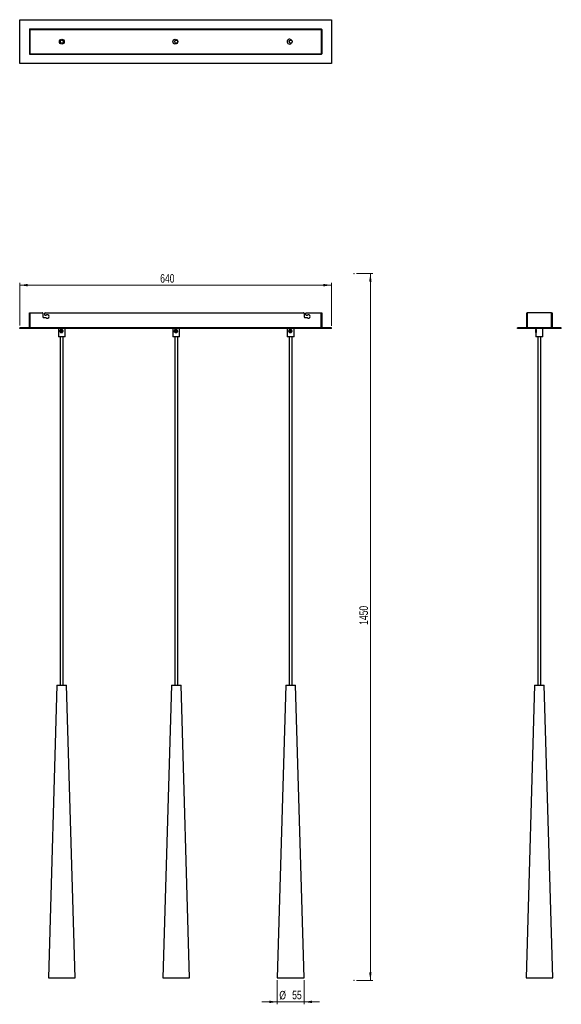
# Model space of a CAD drawing. Header units: millimetres. Extents: x 642 to 865, y 230 to 634.
import ezdxf

# ---------------------------------------------------------------- set-up
doc = ezdxf.new("R2010")
doc.units = ezdxf.units.MM
doc.header["$PDSIZE"] = -1
doc.styles.add('SLDTEXTSTYLE0', font='TXT', dxfattribs={"width": 0.75})
doc.dimstyles.new('SLDDIMSTYLE0', dxfattribs={"dimtxt": 3.5, "dimasz": 3.302, "dimexe": 0, "dimexo": 0.0625, "dimgap": 0.875, "dimtad": 1, "dimdec": 0, "dimlfac": 5, "dimrnd": 1e-09, "dimzin": 12, "dimdsep": 46, "dimtxsty": 'SLDTEXTSTYLE0', "dimsah": 1, "dimcen": 0.09, "dimadec": 0, "dimazin": 3, "dimtfac": 1, "dimtofl": 0, "dimtmove": 0, "dimatfit": 3, "dimfxl": 0, "dimfrac": 2, "dimtolj": 1, "dimtzin": 12, "dimarcsym": 0})
doc.dimstyles.new('SLDDIMSTYLE1', dxfattribs={"dimtxt": 3.5, "dimasz": 3.302, "dimexe": 0, "dimexo": 0.0625, "dimgap": 0.875, "dimtad": 1, "dimdec": 0, "dimlfac": 5, "dimrnd": 1e-09, "dimzin": 12, "dimdsep": 46, "dimtxsty": 'SLDTEXTSTYLE0', "dimsah": 1, "dimcen": 0.09, "dimadec": 0, "dimazin": 3, "dimtfac": 1, "dimtdec": 0, "dimtofl": 0, "dimtmove": 0, "dimatfit": 3, "dimfxl": 0, "dimfrac": 2, "dimtolj": 1, "dimtzin": 12, "dimarcsym": 0})
doc.dimstyles.new('SLDDIMSTYLE2', dxfattribs={"dimtxt": 3.5, "dimasz": 3.302, "dimexe": 0, "dimexo": 0.0625, "dimgap": 0.875, "dimtad": 1, "dimdec": 0, "dimlfac": 5, "dimrnd": 1e-09, "dimzin": 12, "dimdsep": 46, "dimtxsty": 'SLDTEXTSTYLE0', "dimsah": 1, "dimcen": 0.09, "dimadec": 0, "dimazin": 3, "dimtfac": 1, "dimtdec": 0, "dimtmove": 0, "dimatfit": 0, "dimfxl": 0, "dimfrac": 2, "dimtolj": 1, "dimtzin": 12, "dimarcsym": 0})

# ---------------------------------------------------------------- blocks, each defined once
blk = doc.blocks.new('_D')
at = {"color": 7, "linetype": 'Continuous', "lineweight": 0}
for p, q in [((780.58, 529.65), (787.31, 529.65)), ((786.31, 529.65), (786.31, 239.65)), ((780.58, 239.65), (787.31, 239.65))]:
    blk.add_line(p, q, dxfattribs=at)
at = {"color": 7, "linetype": 'Continuous', "lineweight": 18}
for points in [[(786.31, 529.65), (785.8, 526.35), (786.81, 526.35)], [(786.31, 239.65), (786.81, 242.96), (785.8, 242.96)]]:
    blk.add_solid(points, dxfattribs=at)
at = {"color": 7, "linetype": 'Continuous', "lineweight": 18, "insert": (781.79, 385.52), "char_height": 3.5, "attachment_point": 1, "rotation": 90, "style": 'SLDTEXTSTYLE0'}
blk.add_mtext('1450', dxfattribs=at)
blk = doc.blocks.new('_D_1')
at = {"color": 7, "linetype": 'Continuous', "lineweight": 0}
for p, q in [((642.31, 508.35), (642.31, 525.91)), ((770.31, 508.15), (770.31, 525.91)), ((770.31, 524.91), (642.31, 524.91))]:
    blk.add_line(p, q, dxfattribs=at)
at = {"color": 7, "linetype": 'Continuous', "lineweight": 18}
for points in [[(642.31, 524.91), (645.61, 524.4), (645.61, 525.42)], [(770.31, 524.91), (767, 525.42), (767, 524.4)]]:
    blk.add_solid(points, dxfattribs=at)
at = {"color": 7, "linetype": 'Continuous', "lineweight": 18, "insert": (700.01, 529.42), "char_height": 3.5, "attachment_point": 1, "style": 'SLDTEXTSTYLE0'}
blk.add_mtext('640', dxfattribs=at)
blk = doc.blocks.new('_D_2')
at = {"color": 7, "linetype": 'Continuous', "lineweight": 0}
for p, q in [((748.09, 239.71), (748.09, 229.82)), ((759.09, 239.71), (759.09, 229.82)), ((748.09, 230.82), (741.74, 230.82)), ((759.09, 230.82), (748.09, 230.82)), ((759.09, 230.82), (765.44, 230.82))]:
    blk.add_line(p, q, dxfattribs=at)
at = {"color": 7, "linetype": 'Continuous', "lineweight": 18}
for points in [[(748.09, 230.82), (744.78, 231.33), (744.78, 230.31)], [(759.09, 230.82), (762.39, 230.31), (762.39, 231.33)]]:
    blk.add_solid(points, dxfattribs=at)
at = {"color": 7, "linetype": 'Continuous', "lineweight": 18, "char_height": 3.5, "attachment_point": 1, "style": 'SLDTEXTSTYLE0'}
for s, insert in [('%%c', (748.91, 235.33)), ('55', (754.19, 235.39))]:
    blk.add_mtext(s, dxfattribs=dict(at, insert=insert))

msp = doc.modelspace()

# ---------------------------------------------------------------- linework, layer by layer
at = {"color": 7, "linetype": 'Continuous', "lineweight": 25}
for p, q in [((642.31, 615.83), (642.31, 633.83)), ((642.31, 633.83), (770.31, 633.83)), ((770.31, 633.83), (770.31, 615.83)), ((646.31, 629.83), (646.31, 619.83)), ((646.51, 630.03), (651.65, 630.03)), ((646.51, 629.83), (651.65, 629.83)), ((646.51, 629.83), (646.51, 619.83)), ((651.65, 630.03), (651.65, 629.83)), ((651.65, 630.03), (651.81, 630.03)), ((651.65, 629.83), (651.81, 629.83)), ((651.81, 629.83), (651.81, 630.03)), ((651.81, 630.03), (652.01, 630.03)), ((651.81, 629.83), (652.01, 629.83)), ((652.01, 629.83), (652.01, 630.03)), ((652.01, 630.03), (652.59, 630.03)), ((652.01, 629.83), (652.59, 629.83)), ((652.59, 629.83), (652.59, 630.03)), ((652.59, 630.03), (652.75, 630.03)), ((652.59, 629.83), (652.75, 629.83)), ((652.75, 629.83), (652.75, 630.03)), ((652.75, 630.03), (758.9, 630.03)), ((652.75, 629.83), (758.9, 629.83)), ((758.9, 630.03), (758.9, 629.83)), ((758.9, 630.03), (759.06, 630.03)), ((758.9, 629.83), (759.06, 629.83)), ((759.06, 629.83), (759.06, 630.03)), ((759.06, 630.03), (759.26, 630.03)), ((759.06, 629.83), (759.26, 629.83)), ((759.26, 629.83), (759.26, 630.03)), ((759.26, 630.03), (759.84, 630.03)), ((759.26, 629.83), (759.84, 629.83)), ((759.84, 630.03), (760, 630.03)), ((759.84, 629.83), (759.84, 630.03)), ((759.84, 629.83), (760, 629.83)), ((760, 629.83), (760, 630.03)), ((760, 630.03), (766.11, 630.03)), ((760, 629.83), (766.11, 629.83)), ((766.11, 629.83), (766.11, 619.83)), ((766.31, 629.83), (766.31, 619.83)), ((646.51, 619.83), (651.65, 619.83)), ((646.51, 619.63), (651.65, 619.63)), ((651.65, 619.83), (651.65, 619.63)), ((651.65, 619.83), (651.81, 619.83)), ((651.65, 619.63), (651.81, 619.63)), ((651.81, 619.63), (651.81, 619.83)), ((651.81, 619.83), (652.01, 619.83)), ((651.81, 619.63), (652.01, 619.63)), ((652.01, 619.63), (652.01, 619.83)), ((652.01, 619.83), (652.59, 619.83)), ((652.01, 619.63), (652.59, 619.63)), ((652.59, 619.63), (652.59, 619.83)), ((652.59, 619.83), (652.75, 619.83)), ((652.59, 619.63), (652.75, 619.63)), ((652.75, 619.63), (652.75, 619.83)), ((652.75, 619.83), (758.9, 619.83)), ((652.75, 619.63), (758.9, 619.63)), ((758.9, 619.83), (758.9, 619.63)), ((758.9, 619.83), (759.06, 619.83)), ((758.9, 619.63), (759.06, 619.63)), ((759.06, 619.63), (759.06, 619.83)), ((759.06, 619.83), (759.26, 619.83)), ((759.06, 619.63), (759.26, 619.63)), ((759.26, 619.63), (759.26, 619.83)), ((759.26, 619.83), (759.84, 619.83)), ((759.26, 619.63), (759.84, 619.63)), ((759.84, 619.63), (759.84, 619.83)), ((759.84, 619.83), (760, 619.83)), ((759.84, 619.63), (760, 619.63)), ((760, 619.63), (760, 619.83)), ((760, 619.83), (766.11, 619.83)), ((760, 619.63), (766.11, 619.63)), ((770.31, 615.83), (642.31, 615.83)), ((646.31, 507.55), (646.31, 513.55)), ((646.31, 513.55), (646.51, 513.55)), ((646.51, 513.55), (646.51, 507.55)), ((646.51, 513.55), (651.65, 513.55)), ((651.81, 513.36), (651.81, 511.9)), ((652.59, 512.68), (652.59, 513.36)), ((652.75, 513.55), (758.9, 513.55)), ((759.06, 513.36), (759.06, 511.9)), ((759.84, 512.68), (759.84, 513.36)), ((760, 513.55), (766.11, 513.55)), ((766.11, 507.55), (766.11, 513.55)), ((766.11, 513.55), (766.31, 513.55)), ((766.31, 513.55), (766.31, 507.55)), ((850.5, 507.55), (850.5, 513.55)), ((850.5, 513.55), (850.7, 513.55)), ((850.7, 513.55), (850.7, 507.55)), ((860.7, 513.55), (850.7, 513.55)), ((860.7, 507.55), (860.7, 513.55)), ((860.7, 513.55), (860.9, 513.55)), ((860.9, 513.55), (860.9, 507.55)), ((652.01, 511.7), (653.03, 511.7)), ((653.03, 512.48), (652.79, 512.48)), ((759.26, 511.7), (760.29, 511.7)), ((760.29, 512.48), (760.04, 512.48)), ((770.31, 507.35), (642.31, 507.35)), ((642.31, 507.15), (642.31, 507.35)), ((770.31, 507.15), (642.31, 507.15)), ((646.51, 507.55), (646.31, 507.55)), ((646.51, 507.35), (646.51, 507.55)), ((646.51, 507.55), (766.11, 507.55)), ((658.19, 507.09), (658.19, 503.77)), ((660.99, 507.09), (658.19, 507.09)), ((658.91, 506.24), (658.91, 505.94)), ((659.9, 506.24), (658.91, 506.24)), ((658.91, 505.94), (659.9, 505.94)), ((658.97, 506.24), (658.97, 505.94)), ((658.99, 507.15), (658.99, 507.09)), ((659.52, 506.73), (659.42, 506.73)), ((659.42, 505.45), (659.52, 505.45)), ((659.9, 505.94), (659.9, 506.24)), ((660.19, 507.09), (660.19, 507.15)), ((660.99, 503.77), (660.99, 507.09)), ((705.19, 507.09), (705.19, 503.77)), ((707.99, 507.09), (705.19, 507.09)), ((705.91, 506.24), (705.91, 505.94)), ((706.9, 506.24), (705.91, 506.24)), ((705.91, 505.94), (706.9, 505.94)), ((705.97, 506.24), (705.97, 505.94)), ((705.99, 507.15), (705.99, 507.09)), ((706.52, 506.73), (706.42, 506.73)), ((706.42, 505.45), (706.52, 505.45)), ((706.9, 505.94), (706.9, 506.24)), ((707.19, 507.09), (707.19, 507.15)), ((707.99, 503.77), (707.99, 507.09)), ((752.19, 507.09), (752.19, 503.77)), ((754.99, 507.09), (752.19, 507.09)), ((752.91, 506.24), (752.91, 505.94)), ((753.9, 506.24), (752.91, 506.24)), ((752.91, 505.94), (753.9, 505.94)), ((752.97, 506.24), (752.97, 505.94)), ((752.99, 507.15), (752.99, 507.09)), ((753.52, 506.73), (753.42, 506.73)), ((753.42, 505.45), (753.52, 505.45)), ((753.9, 505.94), (753.9, 506.24)), ((754.19, 507.09), (754.19, 507.15)), ((754.99, 503.77), (754.99, 507.09)), ((766.11, 507.55), (766.11, 507.35)), ((766.31, 507.55), (766.11, 507.55)), ((770.31, 507.15), (770.31, 507.35)), ((846.7, 507.15), (846.7, 507.35)), ((864.7, 507.35), (846.7, 507.35)), ((864.7, 507.15), (846.7, 507.15)), ((850.7, 507.55), (850.5, 507.55)), ((850.7, 507.55), (860.7, 507.55)), ((850.7, 507.55), (850.7, 507.35)), ((854.2, 506.72), (854.1, 506.62)), ((854.1, 505.55), (854.2, 505.45)), ((854.3, 506.73), (854.21, 506.73)), ((854.21, 505.45), (854.3, 505.45)), ((854.3, 507.09), (854.3, 506.73)), ((855.54, 507.09), (854.3, 507.09)), ((854.3, 505.44), (854.3, 503.77)), ((855.1, 507.15), (855.1, 507.09)), ((857.1, 507.09), (855.54, 507.09)), ((856.3, 507.09), (856.3, 507.15)), ((857.1, 503.77), (857.1, 507.09)), ((860.7, 507.55), (860.7, 507.35)), ((860.9, 507.55), (860.7, 507.55)), ((864.7, 507.15), (864.7, 507.35)), ((660.99, 503.77), (658.19, 503.77)), ((658.99, 503.77), (658.99, 360.71)), ((660.19, 360.71), (660.19, 503.77)), ((707.99, 503.77), (705.19, 503.77)), ((705.99, 503.77), (705.99, 360.71)), ((707.19, 360.71), (707.19, 503.77)), ((754.99, 503.77), (752.19, 503.77)), ((752.99, 503.77), (752.99, 360.71)), ((754.19, 360.71), (754.19, 503.77)), ((855.54, 503.77), (854.3, 503.77)), ((855.1, 503.77), (855.1, 360.71)), ((857.1, 503.77), (855.54, 503.77)), ((856.3, 360.71), (856.3, 503.77)), ((657.59, 360.71), (654.09, 240.71)), ((657.59, 360.71), (658.48, 360.71)), ((658.48, 360.71), (661.59, 360.71)), ((665.09, 240.71), (661.59, 360.71)), ((704.59, 360.71), (701.09, 240.71)), ((704.59, 360.71), (705.48, 360.71)), ((705.48, 360.71), (708.59, 360.71)), ((712.09, 240.71), (708.59, 360.71)), ((751.59, 360.71), (748.09, 240.71)), ((751.59, 360.71), (752.48, 360.71)), ((752.48, 360.71), (755.59, 360.71)), ((759.09, 240.71), (755.59, 360.71)), ((853.7, 360.71), (850.2, 240.71)), ((853.7, 360.71), (857.7, 360.71)), ((861.2, 240.71), (857.7, 360.71)), ((654.09, 240.71), (654.49, 240.7)), ((654.09, 240.71), (656.54, 240.71)), ((654.49, 240.7), (656.76, 240.7)), ((656.54, 240.71), (665.09, 240.71)), ((656.76, 240.7), (664.69, 240.7)), ((664.69, 240.7), (665.09, 240.71)), ((701.09, 240.71), (701.49, 240.7)), ((701.09, 240.71), (703.54, 240.71)), ((701.49, 240.7), (703.76, 240.7)), ((703.54, 240.71), (712.09, 240.71)), ((703.76, 240.7), (711.69, 240.7)), ((711.69, 240.7), (712.09, 240.71)), ((748.09, 240.71), (748.49, 240.7)), ((748.09, 240.71), (750.54, 240.71)), ((748.49, 240.7), (750.76, 240.7)), ((750.54, 240.71), (759.09, 240.71)), ((750.76, 240.7), (758.69, 240.7)), ((758.69, 240.7), (759.09, 240.71)), ((850.2, 240.71), (850.6, 240.7)), ((850.2, 240.71), (861.2, 240.71)), ((850.6, 240.7), (860.8, 240.7)), ((860.8, 240.7), (861.2, 240.71))]:
    msp.add_line(p, q, dxfattribs=at)
for centre, radius in [((659.59, 624.83), 1), ((659.59, 624.83), 0.6), ((706.19, 624.83), 1), ((706.59, 624.83), 0.6), ((753.59, 624.83), 0.6), ((659.41, 506.09), 0.639), ((659.4, 506.09), 0.539), ((706.41, 506.09), 0.639), ((706.4, 506.09), 0.539), ((753.41, 506.09), 0.639), ((753.4, 506.09), 0.539)]:
    msp.add_circle(centre, radius, dxfattribs=at)
for centre, radius, start, end in [((646.51, 629.83), 0.2, 90, 180), ((766.11, 629.83), 0.2, 0, 90), ((753.11, 624.83), 1, 24.9506, 270), ((753.11, 624.83), 1, 270, 335.0494), ((646.51, 619.83), 0.2, 180, 270), ((766.11, 619.83), 0.2, 270, 0), ((651.61, 513.36), 0.2, 0, 78.5396), ((652.79, 513.36), 0.2, 101.4595, 180), ((758.86, 513.36), 0.2, 0, 78.5396), ((760.04, 513.36), 0.2, 101.4595, 180), ((652.01, 511.9), 0.2, 180, 270.138), ((652.79, 512.68), 0.2, 180, 270), ((653.65, 512.09), 0.728, 212.0284, 147.5165), ((759.26, 511.9), 0.2, 180, 270.138), ((760.04, 512.68), 0.2, 180, 270), ((760.91, 512.09), 0.728, 212.0284, 147.5165), ((646.51, 507.55), 0.2, 180, 270), ((766.11, 507.55), 0.2, 270, 0), ((850.7, 507.55), 0.2, 180, 270), ((855.6, 506.2), 1.56, 164.2748, 184.2401), ((855.6, 505.97), 1.56, 175.7599, 195.7252), ((855.34, 505.9), 1.22, 171.096, 201.7638), ((855.57, 506.25), 1.44, 160.6561, 186.4842), ((860.7, 507.55), 0.2, 270, 0)]:
    msp.add_arc(centre, radius, start, end, dxfattribs=at)
for points, knots in [([(660.11, 506.09), (660.11, 506.02), (660.09, 505.88), (659.99, 505.69), (659.83, 505.53), (659.62, 505.43), (659.39, 505.41), (659.18, 505.45), (659.01, 505.56), (658.87, 505.72), (658.78, 505.93), (658.77, 506.16), (658.83, 506.36), (658.93, 506.54), (659.1, 506.68), (659.31, 506.76), (659.53, 506.76), (659.74, 506.69), (659.91, 506.57), (660.05, 506.39), (660.11, 506.21), (660.11, 506.11), (660.11, 506.09)], [0, 0, 0, 0, 0.04937, 0.098591, 0.151521, 0.207595, 0.259927, 0.308107, 0.357025, 0.410286, 0.466379, 0.518127, 0.564952, 0.613986, 0.66857, 0.724101, 0.774813, 0.822667, 0.87269, 0.927311, 0.982862, 1, 1, 1, 1]), ([(707.11, 506.09), (707.11, 506.02), (707.09, 505.88), (706.99, 505.69), (706.83, 505.53), (706.62, 505.43), (706.39, 505.41), (706.18, 505.45), (706.01, 505.56), (705.87, 505.72), (705.78, 505.93), (705.77, 506.16), (705.83, 506.36), (705.93, 506.54), (706.1, 506.68), (706.31, 506.76), (706.53, 506.76), (706.74, 506.69), (706.91, 506.57), (707.05, 506.39), (707.11, 506.21), (707.11, 506.11), (707.11, 506.09)], [0, 0, 0, 0, 0.04937, 0.098591, 0.151521, 0.207595, 0.259927, 0.308107, 0.357025, 0.410286, 0.466379, 0.518127, 0.564952, 0.613986, 0.66857, 0.724101, 0.774813, 0.822667, 0.87269, 0.927311, 0.982862, 1, 1, 1, 1]), ([(754.11, 506.09), (754.11, 506.02), (754.09, 505.88), (753.99, 505.69), (753.83, 505.53), (753.62, 505.43), (753.39, 505.41), (753.18, 505.45), (753.01, 505.56), (752.87, 505.72), (752.78, 505.93), (752.77, 506.16), (752.83, 506.36), (752.93, 506.54), (753.1, 506.68), (753.31, 506.76), (753.53, 506.76), (753.74, 506.69), (753.91, 506.57), (754.05, 506.39), (754.11, 506.21), (754.11, 506.11), (754.11, 506.09)], [0, 0, 0, 0, 0.04937, 0.098591, 0.151521, 0.207595, 0.259927, 0.308107, 0.357025, 0.410286, 0.466379, 0.518127, 0.564952, 0.613986, 0.66857, 0.724101, 0.774813, 0.822667, 0.87269, 0.927311, 0.982862, 1, 1, 1, 1]), ([(854.3, 506.73), (854.3, 506.72), (854.31, 506.69), (854.34, 506.57), (854.38, 506.39), (854.4, 506.21), (854.4, 506.11), (854.4, 506.09)], [0, 0, 0, 0, 0.164958, 0.40051, 0.657717, 0.919298, 1, 1, 1, 1]), ([(854.4, 506.09), (854.4, 506.02), (854.4, 505.88), (854.36, 505.68), (854.32, 505.53), (854.3, 505.45), (854.3, 505.44), (854.3, 505.44)], [0, 0, 0, 0, 0.232256, 0.463811, 0.712812, 0.976606, 1, 1, 1, 1])]:
    msp.add_open_spline(points, degree=3, knots=knots, dxfattribs=at)
at = {"color": 7, "linetype": 'Continuous', "lineweight": 0}
for p in [(779.58, 529.65), (779.58, 239.65)]:
    msp.add_point(p, dxfattribs=at)

# ---------------------------------------------------------------- dimensions: what is measured, and where the dimension line sits
at = {"color": 7, "linetype": 'Continuous', "lineweight": 18}
dim = msp.add_linear_dim(base=(642.31, 524.91), p1=(770.31, 507.15), p2=(642.31, 507.35), dimstyle='SLDDIMSTYLE1', dxfattribs=at)
dim.commit()
dim.dimension.update_dxf_attribs({"geometry": '_D_1', "text_midpoint": (703.89, 524.91), "dimtype": 160})
dim = msp.add_linear_dim(base=(786.31, 239.65), p1=(779.58, 529.65), p2=(779.58, 239.65), angle=90, dimstyle='SLDDIMSTYLE0', dxfattribs=at)
dim.commit()
dim.dimension.update_dxf_attribs({"geometry": '_D', "text_midpoint": (786.31, 390.69), "dimtype": 160})
dim = msp.add_linear_dim(base=(748.09, 230.82), p1=(759.09, 240.71), p2=(748.09, 240.71), text='%%c<>', dimstyle='SLDDIMSTYLE2', dxfattribs=at)
dim.commit()
dim.dimension.update_dxf_attribs({"geometry": '_D_2', "text_midpoint": (754.14, 230.82), "dimtype": 160})

doc.saveas('drawing.dxf')
